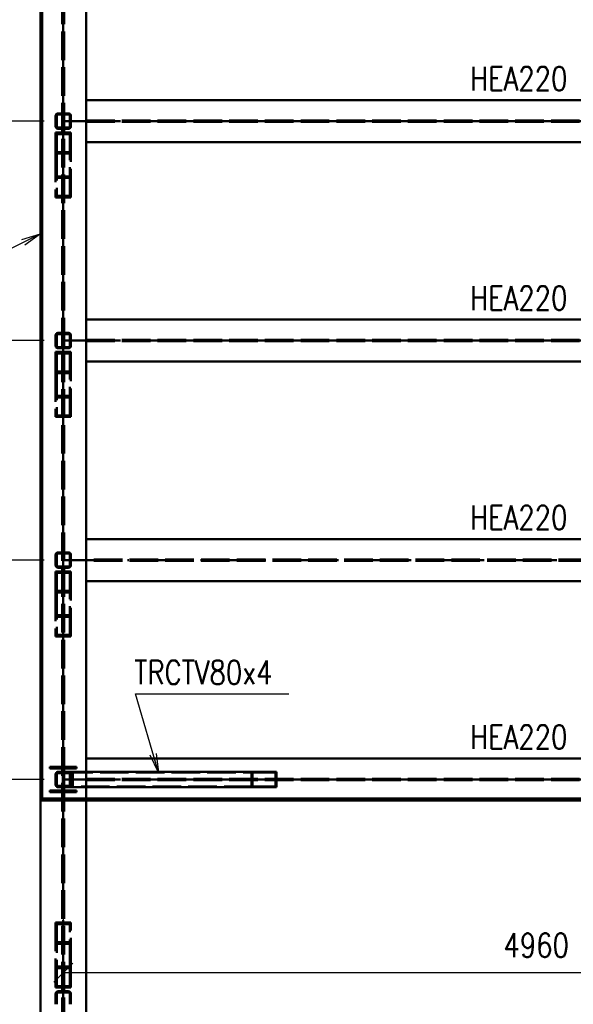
# Paper-space layout 'Layout1' of a CAD drawing. Extents: x -2 to 1033, y -36 to 596.
# Tile 6 of 89: x 67 to 125, y 166 to 269. Entities that reach past the tile are written whole.
import ezdxf

# ---------------------------------------------------------------- set-up
doc = ezdxf.new("R2010")
doc.units = 0
for name, pattern in [('ACAD_ISO02W100', [15, 12, -3]), ('ACAD_ISO04W100', [30.5, 24, -3, 0.5, -3]), ('HP_01_CER_B', [8, 5, -1, 1, -1])]:
    doc.linetypes.add(name, pattern=pattern)
doc.layers.get('0').update_dxf_attribs({"linetype": 'CONTINUOUS'})
doc.layers.get('DEFPOINTS').update_dxf_attribs({"color": 132, "linetype": 'CONTINUOUS'})
for name, color, linetype, lineweight in [('SS_1.ET-HALA_TaO-RASTR', 7, 'HP_01_CER_B', 13), ('SS_2.ET-HALA_TaO-VESTAVBA_A1÷B2-P.NOSNIK', 172, 'CONTINUOUS', 50), ('SS_2.ET-HALA_TaO-VESTAVBA_A1÷B2-PODLAHA_LEM', 102, 'CONTINUOUS', 50), ('SS_2.ET-HALA_TaO-VESTAVBA_A1÷B2-VAZBA', 200, 'CONTINUOUS', 50), ('SS_2.ET-HALA_TaO-VESTAVBA_A1÷B2-VAZBA2', 51, 'CONTINUOUS', 50), ('SS_KOTY', 3, 'CONTINUOUS', 25), ('SS_POPIS_PROFILU', 13, 'CONTINUOUS', 25), ('SS_SRAFY', 8, 'CONTINUOUS', 18)]:
    doc.layers.add(name, color=color, linetype=linetype, lineweight=lineweight)
doc.styles.add('ROMANS', font='romans.shx', dxfattribs={"width": 0.8})
doc.styles.add('romans.shx', font='romans.shx', dxfattribs={"height": 5})
doc.dimstyles.new('A-1_(2.5)_50AS', dxfattribs={"dimtxt": 2.5, "dimasz": 2, "dimexe": 1, "dimexo": 2, "dimgap": 0, "dimtad": 0, "dimdec": 1, "dimlfac": 50, "dimrnd": 1, "dimtxsty": 'ROMANS', "dimblk1": 'OBLIQUE', "dimblk2": 'OBLIQUE', "dimsah": 1, "dimcen": 2, "dimclrd": 256, "dimclre": 256, "dimclrt": 256, "dimadec": 1, "dimazin": 2, "dimtfac": 0.714286, "dimtdec": 1, "dimtmove": 0, "dimatfit": 3, "dimldrblk": 'OPEN', "dimfxl": 1, "dimtvp": 1.142857, "dimtfill": 1, "dimtolj": 1, "dimlwd": -1, "dimlwe": -1, "dimarcsym": 0})

# ---------------------------------------------------------------- blocks, each defined once
blk = doc.blocks.new('_Oblique')
at = {"color": 0, "linetype": 'ByBlock', "lineweight": -2}
blk.add_line((-0.5, -0.5), (0.5, 0.5), dxfattribs=at)
blk = doc.blocks.new('*D11')
at = {"layer": 'DEFPOINTS', "color": 0, "transparency": 16777216}
for p in [(48.65, 212.79), (71.39, 212.79, -6039.2), (71.39, 189.79, -6037.86)]:
    blk.add_point(p, dxfattribs=at)
at = {"layer": 'SS_KOTY', "transparency": 16777216}
for p, q in [((69.39, 212.79), (47.65, 212.79)), ((48.65, 189.79), (48.65, 212.79)), ((69.39, 189.79), (47.65, 189.79))]:
    blk.add_line(p, q, dxfattribs=at)
at = {"layer": 'SS_KOTY', "transparency": 16777216, "xscale": 2, "yscale": 2, "zscale": 2}
for p, rotation in [((48.65, 212.79), 90), ((48.65, 189.79), 270)]:
    blk.add_blockref('_Oblique', p, dxfattribs=dict(at, rotation=rotation))
at = {"layer": 'SS_KOTY', "transparency": 16777216, "insert": (45.79, 201.29), "char_height": 2.5, "attachment_point": 5, "rotation": 90, "style": 'ROMANS', "bg_fill": 3, "box_fill_scale": 1.1, "bg_fill_color": 256, "bg_fill_true_color": 13158600, "bg_fill_transparency": 0}
blk.add_mtext('\\A1;1150', dxfattribs=at)
blk = doc.blocks.new('_OPEN')
at = {"color": 0, "linetype": 'ByBlock'}
for p, q in [((-1, 0.167), (0, 0)), ((0, 0), (-1, -0.167)), ((0, 0), (-1, 0))]:
    blk.add_line(p, q, dxfattribs=at)
blk = doc.blocks.new('*D12')
at = {"layer": 'DEFPOINTS', "color": 0, "transparency": 16777216}
for p in [(71.39, 258.79, -6039.2), (48.65, 235.79), (71.39, 235.79, -6039.2)]:
    blk.add_point(p, dxfattribs=at)
at = {"layer": 'SS_KOTY', "transparency": 16777216}
for p, q in [((69.39, 258.79), (47.65, 258.79)), ((48.65, 258.79), (48.65, 235.79)), ((69.39, 235.79), (47.65, 235.79))]:
    blk.add_line(p, q, dxfattribs=at)
at = {"layer": 'SS_KOTY', "transparency": 16777216, "xscale": 2, "yscale": 2, "zscale": 2}
for p, rotation in [((48.65, 258.79), 90), ((48.65, 235.79), 270)]:
    blk.add_blockref('_Oblique', p, dxfattribs=dict(at, rotation=rotation))
at = {"layer": 'SS_KOTY', "transparency": 16777216, "insert": (45.79, 247.29), "char_height": 2.5, "attachment_point": 5, "rotation": 90, "style": 'ROMANS', "bg_fill": 3, "box_fill_scale": 1.1, "bg_fill_color": 256, "bg_fill_true_color": 13158600, "bg_fill_transparency": 0}
blk.add_mtext('\\A1;1150', dxfattribs=at)
blk = doc.blocks.new('*D13')
at = {"layer": 'DEFPOINTS', "color": 0, "transparency": 16777216}
for p in [(71.39, 235.79, -6039.2), (48.65, 212.79), (71.39, 212.79, -6039.2)]:
    blk.add_point(p, dxfattribs=at)
at = {"layer": 'SS_KOTY', "transparency": 16777216}
for p, q in [((69.39, 235.79), (47.65, 235.79)), ((48.65, 235.79), (48.65, 212.79)), ((69.39, 212.79), (47.65, 212.79))]:
    blk.add_line(p, q, dxfattribs=at)
at = {"layer": 'SS_KOTY', "transparency": 16777216, "xscale": 2, "yscale": 2, "zscale": 2}
for p, rotation in [((48.65, 235.79), 90), ((48.65, 212.79), 270)]:
    blk.add_blockref('_Oblique', p, dxfattribs=dict(at, rotation=rotation))
at = {"layer": 'SS_KOTY', "transparency": 16777216, "insert": (45.79, 224.29), "char_height": 2.5, "attachment_point": 5, "rotation": 90, "style": 'ROMANS', "bg_fill": 3, "box_fill_scale": 1.1, "bg_fill_color": 256, "bg_fill_true_color": 13158600, "bg_fill_transparency": 0}
blk.add_mtext('\\A1;1150', dxfattribs=at)
blk = doc.blocks.new('*D14')
at = {"layer": 'DEFPOINTS', "color": 0, "transparency": 16777216}
for p in [(48.65, 281.79), (71.39, 281.79, -6037.86), (71.39, 258.79, -6039.2)]:
    blk.add_point(p, dxfattribs=at)
at = {"layer": 'SS_KOTY', "transparency": 16777216}
for p, q in [((69.39, 281.79), (47.65, 281.79)), ((48.65, 258.79), (48.65, 281.79)), ((69.39, 258.79), (47.65, 258.79))]:
    blk.add_line(p, q, dxfattribs=at)
at = {"layer": 'SS_KOTY', "transparency": 16777216, "xscale": 2, "yscale": 2, "zscale": 2}
for p, rotation in [((48.65, 281.79), 90), ((48.65, 258.79), 270)]:
    blk.add_blockref('_Oblique', p, dxfattribs=dict(at, rotation=rotation))
at = {"layer": 'SS_KOTY', "transparency": 16777216, "insert": (45.79, 270.29), "char_height": 2.5, "attachment_point": 5, "rotation": 90, "style": 'ROMANS', "bg_fill": 3, "box_fill_scale": 1.1, "bg_fill_color": 256, "bg_fill_true_color": 13158600, "bg_fill_transparency": 0}
blk.add_mtext('\\A1;1150', dxfattribs=at)
blk = doc.blocks.new('*D17')
at = {"layer": 'DEFPOINTS', "color": 0, "transparency": 16777216}
for p in [(71.39, 281.79, -6037.86), (42.65, 97.79), (71.39, 97.79, -6039.2)]:
    blk.add_point(p, dxfattribs=at)
at = {"layer": 'SS_KOTY', "transparency": 16777216}
for p, q in [((69.39, 281.79), (41.65, 281.79)), ((42.65, 281.79), (42.65, 97.79)), ((69.39, 97.79), (41.65, 97.79))]:
    blk.add_line(p, q, dxfattribs=at)
at = {"layer": 'SS_KOTY', "transparency": 16777216, "xscale": 2, "yscale": 2, "zscale": 2}
for p, rotation in [((42.65, 281.79), 90), ((42.65, 97.79), 270)]:
    blk.add_blockref('_Oblique', p, dxfattribs=dict(at, rotation=rotation))
at = {"layer": 'SS_KOTY', "transparency": 16777216, "insert": (39.79, 189.79), "char_height": 2.5, "attachment_point": 5, "rotation": 90, "style": 'ROMANS', "bg_fill": 3, "box_fill_scale": 1.1, "bg_fill_color": 256, "bg_fill_true_color": 13158600, "bg_fill_transparency": 0}
blk.add_mtext('\\A1;9200', dxfattribs=at)
blk = doc.blocks.new('*D47')
at = {"layer": 'DEFPOINTS', "color": 0, "transparency": 16777216}
for p in [(71.39, 189.79, -6037.86), (170.59, 189.79, -6037.86), (170.59, 169.56)]:
    blk.add_point(p, dxfattribs=at)
at = {"layer": 'SS_KOTY', "transparency": 16777216}
for p, q in [((71.39, 187.79), (71.39, 168.56)), ((170.59, 187.79), (170.59, 168.56)), ((71.39, 169.56), (170.59, 169.56))]:
    blk.add_line(p, q, dxfattribs=at)
at = {"layer": 'SS_KOTY', "transparency": 16777216, "xscale": 2, "yscale": 2, "zscale": 2, "rotation": 180}
blk.add_blockref('_Oblique', (71.39, 169.56), dxfattribs=at)
at = {"layer": 'SS_KOTY', "transparency": 16777216, "xscale": 2, "yscale": 2, "zscale": 2}
blk.add_blockref('_Oblique', (170.59, 169.56), dxfattribs=at)
at = {"layer": 'SS_KOTY', "transparency": 16777216, "insert": (120.99, 172.42), "char_height": 2.5, "attachment_point": 5, "style": 'ROMANS', "bg_fill": 3, "box_fill_scale": 1.1, "bg_fill_color": 256, "bg_fill_true_color": 13158600, "bg_fill_transparency": 0}
blk.add_mtext('\\A1;4960', dxfattribs=at)

psp = doc.layouts.get("Layout1")

# ---------------------------------------------------------------- linework, layer by layer
at = {"layer": 'SS_2.ET-HALA_TaO-VESTAVBA_A1÷B2-P.NOSNIK', "color": 1, "linetype": 'Continuous', "ltscale": 0.25}
for p, q in [((73.7907, 260.9914), (126.7907, 260.9914)), ((126.7907, 256.5914), (73.7907, 256.5914)), ((73.7907, 237.9914), (126.7907, 237.9914)), ((126.7907, 233.5914), (73.7907, 233.5914)), ((126.7907, 214.9914), (73.7907, 214.9914)), ((126.7907, 210.5914), (73.7907, 210.5914)), ((73.7907, 191.9914), (126.7907, 191.9914))]:
    psp.add_line(p, q, dxfattribs=at)
at = {"layer": 'SS_2.ET-HALA_TaO-VESTAVBA_A1÷B2-P.NOSNIK', "color": 3, "linetype": 'ACAD_ISO02W100', "ltscale": 0.25}
for p, q in [((73.7907, 258.8614), (182.5906, 258.8614)), ((73.7907, 258.7214), (182.5906, 258.7214)), ((73.7907, 235.8614), (182.5906, 235.8614)), ((73.7907, 235.7214), (182.5906, 235.7214)), ((182.5906, 212.8614), (73.7907, 212.8614)), ((182.5906, 212.7214), (73.7907, 212.7214))]:
    psp.add_line(p, q, dxfattribs=at)
at = {"layer": 'SS_2.ET-HALA_TaO-VESTAVBA_A1÷B2-VAZBA', "color": 1, "linetype": 'Continuous', "ltscale": 0.25}
psp.add_line((73.7907, 190.5914), (73.7907, 279.3914), dxfattribs=at)
at = {"layer": 'SS_2.ET-HALA_TaO-VESTAVBA_A1÷B2-VAZBA', "color": 3, "linetype": 'ACAD_ISO02W100', "ltscale": 0.25}
for p, q in [((72.0707, 258.2314), (72.0707, 259.3514)), ((72.1907, 258.2314), (72.1907, 259.3514)), ((72.0707, 255.5495), (72.0707, 257.4332)), ((72.1907, 257.4332), (72.1907, 257.5994)), ((72.1907, 255.3833), (72.1907, 257.4332)), ((72.0707, 250.9496), (72.0707, 255.5495)), ((72.1907, 250.7834), (72.1907, 255.3833)), ((72.0707, 235.2314), (72.0707, 236.3514)), ((72.1907, 235.2314), (72.1907, 236.3514)), ((72.0707, 232.5495), (72.0707, 234.4332)), ((72.1907, 232.3833), (72.1907, 234.5994)), ((72.0707, 227.9496), (72.0707, 232.5495)), ((72.1907, 227.7834), (72.1907, 232.3833)), ((72.0707, 212.2314), (72.0707, 213.3514)), ((72.1907, 212.2314), (72.1907, 213.3514)), ((72.1907, 211.4332), (72.1907, 211.5994)), ((72.0707, 209.5495), (72.0707, 211.4332)), ((72.1907, 209.3833), (72.1907, 211.4332)), ((72.0707, 204.9496), (72.0707, 209.5495)), ((72.1907, 204.7834), (72.1907, 209.3833)), ((72.0707, 166.2314), (72.0707, 167.3514)), ((72.1907, 166.2314), (72.1907, 167.3514))]:
    psp.add_line(p, q, dxfattribs=at)
for centre, start, end in [((71.9507, 259.3514), 0, 90), ((71.9507, 258.2314), 270, 0), ((71.9507, 236.3514), 0, 90), ((71.9507, 235.2314), 270, 0), ((71.9507, 213.3514), 0, 90), ((71.9507, 212.2314), 270, 0), ((71.9507, 190.3514), 0, 90), ((71.9507, 167.3514), 0, 90)]:
    psp.add_arc(centre, 0.24, start, end, dxfattribs=at)
at = {"layer": 'SS_2.ET-HALA_TaO-VESTAVBA_A1÷B2-VAZBA', "color": 3, "linetype": 'ACAD_ISO02W100', "ltscale": 0.25, "extrusion": (-6.27875e-14, -1.51582e-13, -1)}
for centre in [(-71.9507, 259.3514), (-71.9507, 236.3514)]:
    psp.add_arc(centre, 0.12, 90, 180, dxfattribs=at)
at = {"layer": 'SS_2.ET-HALA_TaO-VESTAVBA_A1÷B2-VAZBA', "color": 3, "linetype": 'ACAD_ISO02W100', "ltscale": 0.25, "extrusion": (6.27875e-14, -1.51582e-13, -1)}
for centre in [(-71.9507, 258.2314), (-71.9507, 235.2314)]:
    psp.add_arc(centre, 0.12, 180, 270, dxfattribs=at)
at = {"layer": 'SS_2.ET-HALA_TaO-VESTAVBA_A1÷B2-VAZBA', "color": 3, "linetype": 'ACAD_ISO02W100', "ltscale": 0.25, "extrusion": (0, 0, -1)}
psp.add_arc((-71.9507, 213.3514), 0.12, 90, 180, dxfattribs=at)
at = {"layer": 'SS_2.ET-HALA_TaO-VESTAVBA_A1÷B2-VAZBA', "color": 3, "linetype": 'ACAD_ISO02W100', "ltscale": 0.25, "extrusion": (1.25575e-13, -3.03165e-13, -1)}
psp.add_arc((-71.9507, 212.2314), 0.12, 180, 270, dxfattribs=at)
at = {"layer": 'SS_2.ET-HALA_TaO-VESTAVBA_A1÷B2-VAZBA', "color": 3, "linetype": 'ACAD_ISO02W100', "ltscale": 0.25, "extrusion": (6.27875e-14, 1.51582e-13, -1)}
for centre in [(-71.9507, 190.3514), (-71.9507, 167.3514)]:
    psp.add_arc(centre, 0.12, 90, 180, dxfattribs=at)
at = {"layer": 'SS_2.ET-HALA_TaO-VESTAVBA_A1÷B2-VAZBA2', "color": 1, "linetype": 'Continuous', "ltscale": 0.25}
for p, q in [((72.7907, 190.9514), (72.7907, 191.1214)), ((91.12, 190.5914), (93.7685, 190.5914)), ((91.2524, 190.5114), (93.6361, 190.5114))]:
    psp.add_line(p, q, dxfattribs=at)
at = {"layer": 'SS_POPIS_PROFILU', "color": 0, "linetype": 'ByBlock'}
for p, q in [((81.3732, 190.5114), (80.4924, 192.3377)), ((81.3732, 190.5114), (80.8124, 192.4312)), ((81.1324, 192.5246), (81.3732, 190.5114))]:
    psp.add_line(p, q, dxfattribs=at)
at = {"layer": 'SS_POPIS_PROFILU', "color": 13}
psp.add_lwpolyline([(81.3732, 190.5114), (78.9615, 198.7671), (95.0567, 198.7671)], dxfattribs=at)

# ---------------------------------------------------------------- texts
at = {"layer": 'SS_POPIS_PROFILU', "color": 13, "style": 'romans.shx', "width": 0.8}
for s, p in [('HEA220', (114.0592, 261.9914)), ('HEA220', (114.0592, 238.9914)), ('HEA220', (114.0592, 215.9914)), ('TRCTV80x4', (78.8458, 199.7671)), ('HEA220', (114.0592, 192.9914))]:
    psp.add_text(s, height=2.5, dxfattribs=at).set_placement(p)

# ---------------------------------------------------------------- dimensions: what is measured, and where the dimension line sits
at = {"layer": 'SS_KOTY'}
for base, p1, p2, picture, middle in [((48.6455, 235.7914), (71.3907, 258.7914, -6039.2), (71.3907, 235.7914, -6039.2), '*D12', (45.7883, 247.2914)), ((48.6455, 212.7914), (71.3907, 189.7914, -6037.86), (71.3907, 212.7914, -6039.2), '*D11', (45.7883, 201.2914))]:
    dim = psp.add_linear_dim(base=base, p1=p1, p2=p2, angle=90, dimstyle='A-1_(2.5)_50AS', dxfattribs=at)
    dim.commit()
    dim.dimension.update_dxf_attribs({"geometry": picture, "text_midpoint": middle})

# ---------------------------------------------------------------- next in the draw order: dimensions: what is measured, and where the dimension line sits
for base, p1, p2, picture, middle in [((48.6455, 281.7914), (71.3907, 258.7914, -6039.2), (71.3907, 281.7914, -6037.86), '*D14', (45.7883, 270.2914)), ((48.6455, 212.7914), (71.3907, 235.7914, -6039.2), (71.3907, 212.7914, -6039.2), '*D13', (45.7883, 224.2914))]:
    dim = psp.add_linear_dim(base=base, p1=p1, p2=p2, angle=90, dimstyle='A-1_(2.5)_50AS', override={"dimtmove": 1}, dxfattribs=at)
    dim.commit()
    dim.dimension.update_dxf_attribs({"geometry": picture, "text_midpoint": middle})

# ---------------------------------------------------------------- next in the draw order: dimensions: what is measured, and where the dimension line sits
dim = psp.add_linear_dim(base=(42.6455, 97.7914), p1=(71.3907, 281.7914, -6037.86), p2=(71.3907, 97.7914, -6039.2), angle=90, dimstyle='A-1_(2.5)_50AS', dxfattribs=at)
dim.commit()
dim.dimension.update_dxf_attribs({"geometry": '*D17', "text_midpoint": (39.7883, 189.7914)})

# ---------------------------------------------------------------- next in the draw order: linework, layer by layer
at = {"layer": 'SS_2.ET-HALA_TaO-VESTAVBA_A1÷B2-P.NOSNIK', "color": 7, "linetype": 'ACAD_ISO04W100', "ltscale": 0.25}
for p, q in [((71.3907, 258.7914), (184.9907, 258.7914)), ((71.3907, 235.7914), (184.9907, 235.7914)), ((71.3907, 212.7914), (184.9907, 212.7914))]:
    psp.add_line(p, q, dxfattribs=at)
at = {"layer": 'SS_2.ET-HALA_TaO-VESTAVBA_A1÷B2-PODLAHA_LEM', "color": 7, "linetype": 'ACAD_ISO04W100', "ltscale": 0.25}
psp.add_line((68.9907, 187.5914), (68.9907, 304.7914), dxfattribs=at)
at = {"layer": 'SS_2.ET-HALA_TaO-VESTAVBA_A1÷B2-PODLAHA_LEM', "color": 1, "linetype": 'Continuous', "ltscale": 0.25}
for p, q in [((68.9907, 187.7914), (68.9907, 304.5914)), ((69.1907, 187.7914), (69.1907, 304.5914)), ((68.9907, 187.5914), (68.9907, 187.7914)), ((69.1907, 187.7914), (68.9907, 187.7914))]:
    psp.add_line(p, q, dxfattribs=at)
at = {"layer": 'SS_2.ET-HALA_TaO-VESTAVBA_A1÷B2-VAZBA', "color": 3, "linetype": 'ACAD_ISO02W100', "ltscale": 0.25}
for p, q in [((70.5907, 259.3514), (70.5907, 258.2314)), ((70.7107, 259.3514), (70.7107, 258.2314)), ((70.8307, 259.5914), (71.9507, 259.5914)), ((71.9507, 259.4714), (70.8307, 259.4714)), ((70.8307, 258.1114), (71.9507, 258.1114)), ((71.9507, 257.9914), (70.8307, 257.9914)), ((72.1907, 257.5994), (70.5907, 257.5994)), ((70.5907, 257.5994), (70.5907, 255.3833)), ((72.0707, 257.4332), (70.7107, 257.4332)), ((70.7107, 257.4332), (70.7107, 255.5495)), ((72.1907, 255.3833), (70.5907, 255.3833)), ((70.5907, 255.3833), (70.5907, 250.7834)), ((72.0707, 255.5495), (70.7107, 255.5495)), ((70.7107, 255.5495), (70.7107, 250.9496)), ((70.5907, 252.9995), (72.1907, 252.9995)), ((70.7107, 252.8333), (72.0707, 252.8333)), ((70.5907, 250.7834), (72.1907, 250.7834)), ((70.7107, 250.9496), (72.0707, 250.9496)), ((70.5907, 236.3514), (70.5907, 235.2314)), ((70.7107, 236.3514), (70.7107, 235.2314)), ((71.9507, 236.5914), (70.8307, 236.5914)), ((71.9507, 236.4714), (70.8307, 236.4714)), ((72.1907, 234.5994), (70.5907, 234.5994)), ((70.5907, 234.5994), (70.5907, 232.3833)), ((72.0707, 234.4332), (70.7107, 234.4332)), ((70.7107, 234.4332), (70.7107, 232.5495)), ((70.8307, 235.1114), (71.9507, 235.1114)), ((70.8307, 234.9914), (71.9507, 234.9914)), ((72.1907, 232.3833), (70.5907, 232.3833)), ((70.5907, 232.3833), (70.5907, 227.7834)), ((72.0707, 232.5495), (70.7107, 232.5495)), ((70.7107, 232.5495), (70.7107, 227.9496)), ((70.5907, 229.9995), (72.1907, 229.9995)), ((70.7107, 229.8333), (72.0707, 229.8333)), ((70.5907, 227.7834), (72.1907, 227.7834)), ((70.7107, 227.9496), (72.0707, 227.9496)), ((70.5907, 213.3514), (70.5907, 212.2314)), ((70.7107, 213.3514), (70.7107, 212.2314)), ((71.9507, 213.5914), (70.8307, 213.5914)), ((71.9507, 213.4714), (70.8307, 213.4714)), ((72.1907, 211.5994), (70.5907, 211.5994)), ((70.5907, 211.5994), (70.5907, 209.3833)), ((70.8307, 212.1114), (71.9507, 212.1114)), ((70.8307, 211.9914), (71.9507, 211.9914)), ((72.0707, 211.4332), (70.7107, 211.4332)), ((70.7107, 211.4332), (70.7107, 209.5495)), ((72.0707, 209.5495), (70.7107, 209.5495)), ((70.7107, 209.5495), (70.7107, 204.9496)), ((72.1907, 209.3833), (70.5907, 209.3833)), ((70.5907, 209.3833), (70.5907, 204.7834)), ((70.5907, 206.9995), (72.1907, 206.9995)), ((70.7107, 206.8333), (72.0707, 206.8333)), ((70.5907, 204.7834), (72.1907, 204.7834)), ((70.7107, 204.9496), (72.0707, 204.9496)), ((70.8307, 190.5914), (71.4457, 190.5914)), ((71.9507, 190.4714), (70.8307, 190.4714)), ((70.5907, 167.9834), (72.1907, 167.9834)), ((70.5907, 167.3514), (70.5907, 166.2314)), ((70.7107, 167.3514), (70.7107, 166.2314)), ((70.8307, 167.5914), (71.9507, 167.5914)), ((71.9507, 167.4714), (70.8307, 167.4714))]:
    psp.add_line(p, q, dxfattribs=at)
at = {"layer": 'SS_2.ET-HALA_TaO-VESTAVBA_A1÷B2-VAZBA', "color": 7, "linetype": 'ACAD_ISO04W100', "ltscale": 0.25}
for p, q in [((71.3907, 251.8914), (71.3907, 258.7914)), ((71.3907, 228.8914), (71.3907, 235.7914)), ((71.3907, 205.8914), (71.3907, 212.7914))]:
    psp.add_line(p, q, dxfattribs=at)
at = {"layer": 'SS_2.ET-HALA_TaO-VESTAVBA_A1÷B2-VAZBA', "color": 1, "linetype": 'Continuous', "ltscale": 0.25}
psp.add_line((68.9907, 100.1914), (68.9907, 187.5914), dxfattribs=at)
at = {"layer": 'SS_2.ET-HALA_TaO-VESTAVBA_A1÷B2-VAZBA', "color": 3, "linetype": 'ACAD_ISO02W100', "ltscale": 0.25}
for centre, start, end in [((70.8307, 259.3514), 90, 180), ((70.8307, 258.2314), 180, 270), ((70.8307, 236.3514), 90, 180), ((70.8307, 235.2314), 180, 270), ((70.8307, 213.3514), 90, 180), ((70.8307, 212.2314), 180, 270), ((70.8307, 190.3514), 90, 180), ((70.8307, 167.3514), 90, 180)]:
    psp.add_arc(centre, 0.24, start, end, dxfattribs=at)
at = {"layer": 'SS_2.ET-HALA_TaO-VESTAVBA_A1÷B2-VAZBA', "color": 3, "linetype": 'ACAD_ISO02W100', "ltscale": 0.25, "extrusion": (1.51582e-13, -6.27875e-14, -1)}
for centre in [(-70.8307, 259.3514), (-70.8307, 236.3514)]:
    psp.add_arc(centre, 0.12, 0, 90, dxfattribs=at)
at = {"layer": 'SS_2.ET-HALA_TaO-VESTAVBA_A1÷B2-VAZBA', "color": 3, "linetype": 'ACAD_ISO02W100', "ltscale": 0.25, "extrusion": (-1.51582e-13, -6.27875e-14, -1)}
for centre in [(-70.8307, 258.2314), (-70.8307, 235.2314)]:
    psp.add_arc(centre, 0.12, 270, 0, dxfattribs=at)
at = {"layer": 'SS_2.ET-HALA_TaO-VESTAVBA_A1÷B2-VAZBA', "color": 3, "linetype": 'ACAD_ISO02W100', "ltscale": 0.25, "extrusion": (0, 0, -1)}
psp.add_arc((-70.8307, 213.3514), 0.12, 0, 90, dxfattribs=at)
at = {"layer": 'SS_2.ET-HALA_TaO-VESTAVBA_A1÷B2-VAZBA', "color": 3, "linetype": 'ACAD_ISO02W100', "ltscale": 0.25, "extrusion": (-3.03165e-13, -1.25575e-13, -1)}
psp.add_arc((-70.8307, 212.2314), 0.12, 270, 0, dxfattribs=at)
at = {"layer": 'SS_2.ET-HALA_TaO-VESTAVBA_A1÷B2-VAZBA', "color": 3, "linetype": 'ACAD_ISO02W100', "ltscale": 0.25, "extrusion": (-1.51582e-13, 6.27875e-14, -1)}
for centre in [(-70.8307, 190.3514), (-70.8307, 167.3514)]:
    psp.add_arc(centre, 0.12, 0, 90, dxfattribs=at)
at = {"layer": 'SS_2.ET-HALA_TaO-VESTAVBA_A1÷B2-VAZBA2', "color": 1, "linetype": 'Continuous', "ltscale": 0.25}
for p, q in [((72.7907, 191.1214), (69.9907, 191.1214)), ((69.9907, 191.1214), (69.9907, 190.9514)), ((69.9907, 190.9514), (71.0957, 190.9514)), ((71.6857, 190.9514), (72.7907, 190.9514)), ((71.4457, 190.5914), (91.12, 190.5914))]:
    psp.add_line(p, q, dxfattribs=at)
at = {"layer": 'SS_2.ET-HALA_TaO-VESTAVBA_A1÷B2-VAZBA2', "color": 3, "linetype": 'ACAD_ISO02W100', "ltscale": 0.25}
psp.add_line((71.494, 190.5114), (91.2524, 190.5114), dxfattribs=at)
at = {"layer": 'SS_2.ET-HALA_TaO-VESTAVBA_A1÷B2-VAZBA2', "color": 1, "linetype": 'Continuous', "ltscale": 0.25, "extrusion": (0, 0, -1)}
for centre, start, end in [((-71.0957, 190.7114), 90, 180), ((-71.6857, 190.7114), 0, 90)]:
    psp.add_arc(centre, 0.24, start, end, dxfattribs=at)
at = {"layer": 'SS_POPIS_PROFILU', "color": 0, "linetype": 'ByBlock'}
for p, q in [((67.0517, 246.384), (68.9907, 246.977)), ((68.9907, 246.977), (67.2003, 246.0856)), ((68.9907, 246.977), (67.3489, 245.7872))]:
    psp.add_line(p, q, dxfattribs=at)
at = {"layer": 'SS_POPIS_PROFILU', "color": 13}
psp.add_lwpolyline([(68.9907, 246.977), (59.5969, 242.2997), (59.5969, 257.3473)], dxfattribs=at)

# ---------------------------------------------------------------- next in the draw order: dimensions: what is measured, and where the dimension line sits
at = {"layer": 'SS_KOTY'}
dim = psp.add_linear_dim(base=(170.5907, 169.5622), p1=(71.3907, 189.7914, -6037.86), p2=(170.5907, 189.7914, -6037.86), dimstyle='A-1_(2.5)_50AS', dxfattribs=at)
dim.commit()
dim.dimension.update_dxf_attribs({"geometry": '*D47', "text_midpoint": (120.9907, 172.4193)})

# ---------------------------------------------------------------- next in the draw order: hatches: boundary and pattern name
at = {"layer": 'SS_SRAFY'}
h = psp.add_hatch(dxfattribs=at)
h.set_pattern_fill('ANSI31', color=5, scale=0.02, style=0)
h.set_pattern_definition([(45, (68.990654, 187.591407), (-0.0449013, 0.0449013), [])])
h.paths.add_polyline_path([(69.9907, 188.4614), (72.7907, 188.4614), (72.7907, 188.6314), (71.6857, 188.6314, -0.41421356), (71.4457, 188.8714), (71.4457, 190.7114, -0.41421356), (71.6857, 190.9514), (72.7907, 190.9514), (72.7907, 191.1214), (69.9907, 191.1214), (69.9907, 190.9514), (71.0957, 190.9514, -0.41421356), (71.3357, 190.7114), (71.3357, 188.8714, -0.41421356), (71.0957, 188.6314), (69.9907, 188.6314)], flags=0)

# ---------------------------------------------------------------- next in the draw order: linework, layer by layer
at = {"layer": 'SS_1.ET-HALA_TaO-RASTR', "linetype": 'ACAD_ISO04W100', "ltscale": 0.25}
psp.add_line((71.3907, 25.7914), (71.3907, 348.4727), dxfattribs=at)
at = {"layer": 'SS_2.ET-HALA_TaO-VESTAVBA_A1÷B2-P.NOSNIK', "color": 7, "linetype": 'ACAD_ISO04W100', "ltscale": 0.25}
psp.add_line((71.3907, 189.7914), (184.9907, 189.7914), dxfattribs=at)
at = {"layer": 'SS_2.ET-HALA_TaO-VESTAVBA_A1÷B2-P.NOSNIK', "color": 3, "linetype": 'ACAD_ISO02W100', "ltscale": 0.25}
for p, q in [((73.7907, 189.8614), (182.5906, 189.8614)), ((73.7907, 189.7214), (182.5906, 189.7214))]:
    psp.add_line(p, q, dxfattribs=at)
at = {"layer": 'SS_2.ET-HALA_TaO-VESTAVBA_A1÷B2-PODLAHA_LEM', "color": 1, "linetype": 'Continuous', "ltscale": 0.25}
for p, q in [((68.9907, 187.5914), (184.9907, 187.5914)), ((184.9907, 187.7914), (69.1907, 187.7914))]:
    psp.add_line(p, q, dxfattribs=at)
at = {"layer": 'SS_2.ET-HALA_TaO-VESTAVBA_A1÷B2-PODLAHA_LEM', "color": 7, "linetype": 'ACAD_ISO04W100', "ltscale": 0.25}
psp.add_line((184.9907, 187.5914), (68.9907, 187.5914), dxfattribs=at)
at = {"layer": 'SS_2.ET-HALA_TaO-VESTAVBA_A1÷B2-VAZBA', "color": 7, "linetype": 'ACAD_ISO04W100', "ltscale": 0.25}
for p, q in [((71.3907, 281.7914), (71.3907, 97.7914)), ((71.3907, 173.6914), (71.3907, 166.7914))]:
    psp.add_line(p, q, dxfattribs=at)
at = {"layer": 'SS_2.ET-HALA_TaO-VESTAVBA_A1÷B2-VAZBA', "color": 3, "linetype": 'ACAD_ISO02W100', "ltscale": 0.25}
for p, q in [((71.2907, 100.1914), (71.2907, 279.3914)), ((71.4907, 100.1914), (71.4907, 279.3914)), ((70.5907, 190.3514), (70.5907, 189.2314)), ((70.7107, 190.3514), (70.7107, 189.2314)), ((72.0707, 189.2314), (72.0707, 190.3514)), ((72.1907, 189.2314), (72.1907, 190.3514)), ((73.7907, 188.9914), (73.7907, 190.5914)), ((70.8307, 189.1114), (71.9507, 189.1114)), ((71.4457, 188.9914), (70.8307, 188.9914)), ((73.7907, 187.5914), (73.7907, 187.7914)), ((72.1907, 174.7995), (70.5907, 174.7995)), ((70.5907, 174.7995), (70.5907, 170.1995)), ((72.0707, 174.6333), (70.7107, 174.6333)), ((70.7107, 174.6333), (70.7107, 170.0333)), ((72.0707, 170.0333), (72.0707, 174.6333)), ((72.1907, 170.1995), (72.1907, 174.7995)), ((72.1907, 172.5834), (70.5907, 172.5834)), ((72.0707, 172.7496), (70.7107, 172.7496)), ((70.5907, 170.1995), (72.1907, 170.1995)), ((70.5907, 170.1995), (70.5907, 167.9834)), ((70.7107, 170.0333), (72.0707, 170.0333)), ((70.7107, 170.0333), (70.7107, 168.1496)), ((72.0707, 168.1496), (72.0707, 170.0333)), ((72.1907, 170.0333), (72.1907, 170.1995)), ((72.1907, 167.9834), (72.1907, 170.0333)), ((70.7107, 168.1496), (72.0707, 168.1496))]:
    psp.add_line(p, q, dxfattribs=at)
at = {"layer": 'SS_2.ET-HALA_TaO-VESTAVBA_A1÷B2-VAZBA', "color": 1, "linetype": 'Continuous', "ltscale": 0.25}
for p, q in [((73.7907, 187.7914), (73.7907, 188.9914)), ((73.7907, 100.1914), (73.7907, 187.5914))]:
    psp.add_line(p, q, dxfattribs=at)
at = {"layer": 'SS_2.ET-HALA_TaO-VESTAVBA_A1÷B2-VAZBA', "color": 3, "linetype": 'ACAD_ISO02W100', "ltscale": 0.25}
for centre, start, end in [((70.8307, 189.2314), 180, 270), ((71.9507, 189.2314), 270, 0)]:
    psp.add_arc(centre, 0.24, start, end, dxfattribs=at)
at = {"layer": 'SS_2.ET-HALA_TaO-VESTAVBA_A1÷B2-VAZBA', "color": 3, "linetype": 'ACAD_ISO02W100', "ltscale": 0.25, "extrusion": (-1.51582e-13, -6.27875e-14, -1)}
psp.add_arc((-70.8307, 189.2314), 0.12, 270, 0, dxfattribs=at)
at = {"layer": 'SS_2.ET-HALA_TaO-VESTAVBA_A1÷B2-VAZBA', "color": 3, "linetype": 'ACAD_ISO02W100', "ltscale": 0.25, "extrusion": (6.27875e-14, -1.51582e-13, -1)}
psp.add_arc((-71.9507, 189.2314), 0.12, 180, 270, dxfattribs=at)
at = {"layer": 'SS_2.ET-HALA_TaO-VESTAVBA_A1÷B2-VAZBA2', "color": 1, "linetype": 'Continuous', "ltscale": 0.25}
for p, q in [((71.3357, 190.7114), (71.3357, 188.8714)), ((71.4457, 188.8714), (71.4457, 190.7114)), ((91.12, 188.9914), (91.12, 190.5914)), ((91.2524, 189.0714), (91.2524, 190.5114)), ((93.6361, 189.0714), (93.6361, 190.5114)), ((93.7685, 188.9914), (93.7685, 190.5914)), ((91.12, 188.9914), (71.4457, 188.9914)), ((93.7685, 188.9914), (91.12, 188.9914)), ((93.6361, 189.0714), (91.2524, 189.0714)), ((71.0957, 188.6314), (69.9907, 188.6314)), ((69.9907, 188.6314), (69.9907, 188.4614)), ((69.9907, 188.4614), (72.7907, 188.4614)), ((72.7907, 188.6314), (71.6857, 188.6314)), ((72.7907, 188.4614), (72.7907, 188.6314))]:
    psp.add_line(p, q, dxfattribs=at)
at = {"layer": 'SS_2.ET-HALA_TaO-VESTAVBA_A1÷B2-VAZBA2', "color": 3, "linetype": 'ACAD_ISO02W100', "ltscale": 0.25}
for p, q in [((71.494, 190.5114), (71.494, 189.0714)), ((72.3639, 190.5114), (72.3639, 189.0714)), ((72.4122, 190.5914), (72.4122, 188.9914)), ((91.2524, 189.0714), (71.494, 189.0714))]:
    psp.add_line(p, q, dxfattribs=at)
at = {"layer": 'SS_2.ET-HALA_TaO-VESTAVBA_A1÷B2-VAZBA2', "color": 7, "linetype": 'ACAD_ISO04W100', "ltscale": 0.25}
psp.add_line((71.3907, 189.7914), (92.4443, 189.7914), dxfattribs=at)
at = {"layer": 'SS_2.ET-HALA_TaO-VESTAVBA_A1÷B2-VAZBA2', "color": 1, "linetype": 'Continuous', "ltscale": 0.25, "extrusion": (0, 0, -1)}
for centre, start, end in [((-71.0957, 188.8714), 180, 270), ((-71.6857, 188.8714), 270, 0)]:
    psp.add_arc(centre, 0.24, start, end, dxfattribs=at)

doc.saveas('drawing.dxf')
